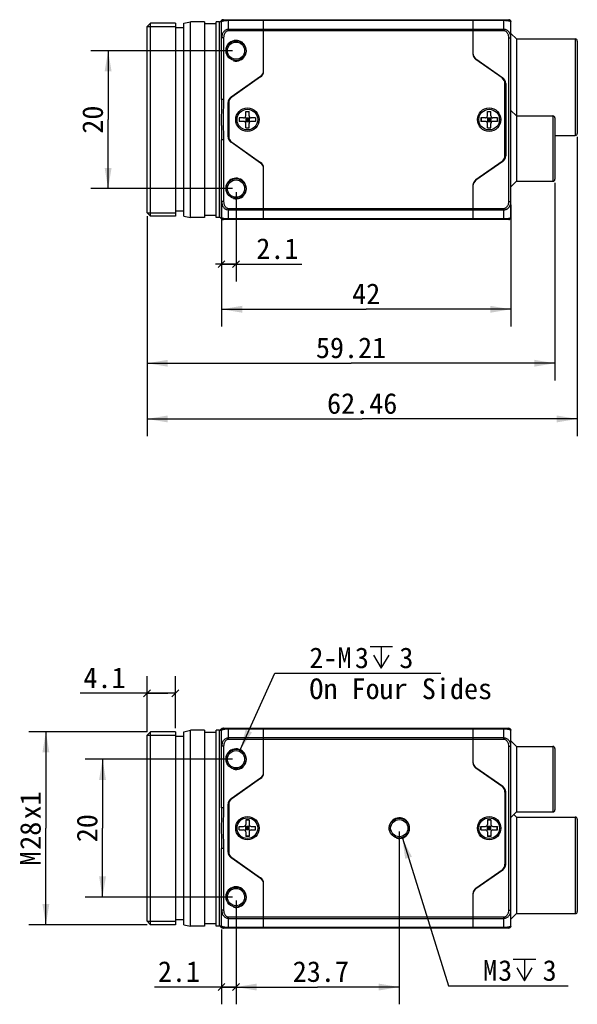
# Model space of a CAD drawing. Header units: millimetres. Extents: x 78 to 355, y 88 to 237.
# Tile 2 of 3: x 156 to 237, y 94 to 237. Entities that reach past the tile are written whole.
import ezdxf
from ezdxf.enums import TextEntityAlignment as Align

# ---------------------------------------------------------------- set-up
doc = ezdxf.new("R2010")
doc.units = ezdxf.units.MM
doc.header["$LTSCALE"] = 0.3
doc.layers.get('0').update_dxf_attribs({"linetype": 'CONTINUOUS'})
doc.layers.add('00_COMPONENTS', color=7, linetype='CONTINUOUS')
doc.layers.add('51__DRAFT_DIMS', color=7, linetype='CONTINUOUS')
doc.styles.get("Standard").update_dxf_attribs({"font": 'simfang.ttf'})
doc.dimstyles.new('DIMSTYLE_1', dxfattribs={"dimtxt": 3, "dimasz": 3, "dimexe": 2.5, "dimexo": 0.5, "dimgap": 0.75, "dimtad": 1, "dimdsep": 46, "dimtxsty": 'STANDARD', "dimblk": '_FILLED', "dimblk1": '_FILLED', "dimblk2": '_FILLED', "dimcen": 0.09, "dimclrt": 3, "dimazin": 2, "dimtp": 0.2, "dimtm": 0.2, "dimtfac": 1, "dimtofl": 0, "dimtmove": 0, "dimatfit": 3, "dimldrblk": '_FILLED', "dimfxl": 1, "dimtolj": 1, "dimarcsym": 0})
doc.dimstyles.new('DIMSTYLE_2', dxfattribs={"dimtxt": 3, "dimasz": 3, "dimexe": 2.5, "dimexo": 0.5, "dimgap": 0.75, "dimtad": 1, "dimdsep": 46, "dimtxsty": 'STANDARD', "dimblk": '_FILLED', "dimblk1": '_FILLED', "dimblk2": '_FILLED', "dimcen": 0.09, "dimclrt": 3, "dimazin": 2, "dimtp": 0.1, "dimtm": 0.1, "dimtfac": 1, "dimtofl": 0, "dimtmove": 0, "dimatfit": 3, "dimldrblk": '_FILLED', "dimfxl": 1, "dimtolj": 1, "dimarcsym": 0})
doc.dimstyles.new('DIMSTYLE_3', dxfattribs={"dimtxt": 3, "dimasz": 3, "dimexe": 2.5, "dimexo": 0.5, "dimgap": 0.75, "dimtad": 1, "dimdsep": 46, "dimtxsty": 'STANDARD', "dimblk": '_FILLED', "dimblk1": '_FILLED', "dimblk2": '_FILLED', "dimcen": 0.09, "dimclrt": 3, "dimazin": 2, "dimtp": 0.3, "dimtm": 0.3, "dimtfac": 1, "dimtofl": 0, "dimtmove": 0, "dimatfit": 3, "dimldrblk": '_FILLED', "dimfxl": 1, "dimtolj": 1, "dimarcsym": 0})
doc.dimstyles.new('DIMSTYLE_4', dxfattribs={"dimtxt": 3, "dimasz": 3, "dimexe": 2.5, "dimexo": 0.5, "dimtad": 1, "dimdsep": 46, "dimtxsty": 'STANDARD', "dimblk": '_FILLED', "dimblk1": '_FILLED', "dimblk2": '_FILLED', "dimcen": 0.09, "dimclrt": 3, "dimazin": 2, "dimtp": 0.1, "dimtm": 0.1, "dimtfac": 1, "dimtofl": 0, "dimtmove": 0, "dimatfit": 1, "dimldrblk": '_FILLED', "dimfxl": 1, "dimtolj": 1, "dimarcsym": 0})
doc.dimstyles.new('DIMSTYLE_5', dxfattribs={"dimtxt": 3, "dimasz": 3, "dimexe": 2.5, "dimexo": 0.5, "dimgap": 0.75, "dimtad": 1, "dimdec": 1, "dimdsep": 46, "dimtxsty": 'STANDARD', "dimblk": '_FILLED', "dimblk1": '_FILLED', "dimblk2": '_FILLED', "dimcen": 0.09, "dimclrt": 3, "dimazin": 2, "dimtp": 0.1, "dimtm": 0.1, "dimtfac": 1, "dimtdec": 1, "dimtofl": 0, "dimtmove": 0, "dimatfit": 3, "dimldrblk": '_FILLED', "dimfxl": 1, "dimtolj": 1, "dimarcsym": 0})

# ---------------------------------------------------------------- blocks, each defined once
blk = doc.blocks.new('_FILLED')
at = {"color": 0, "linetype": 'ByBlock'}
blk.add_solid([(0, 0), (-1, 0.167), (-1, -0.167)], dxfattribs=at)
blk = doc.blocks.new('*D4')
at = {"layer": '51__DRAFT_DIMS', "color": 4}
for p, q in [((186.82, 232.74), (166.25, 232.74)), ((168.75, 232.74), (168.75, 222.74)), ((168.75, 212.74), (168.75, 222.74)), ((186.82, 212.74), (166.25, 212.74))]:
    blk.add_line(p, q, dxfattribs=at)
at = {"layer": '51__DRAFT_DIMS', "color": 4, "xscale": 3, "yscale": 3, "zscale": 3}
for p, rotation in [((168.75, 232.74), 90), ((168.75, 212.74), 270)]:
    blk.add_blockref('_FILLED', p, dxfattribs=dict(at, rotation=rotation))
at = {"layer": '51__DRAFT_DIMS', "color": 3}
blk.add_text('20', height=3, rotation=90, dxfattribs=at).set_placement((168, 222.74), align=Align.CENTER)
blk = doc.blocks.new('_OBLIQUE')
at = {"color": 0, "linetype": 'ByBlock'}
for p, q in [((0, 0), (-1, 0)), ((0.167, 0.167), (-0.167, -0.167))]:
    blk.add_line(p, q, dxfattribs=at)
blk = doc.blocks.new('*D5')
at = {"layer": '51__DRAFT_DIMS', "color": 4}
for p, q in [((187.32, 212.24), (187.32, 199.28)), ((185.22, 210.36), (185.22, 199.28)), ((185.22, 201.78), (186.27, 201.78)), ((187.32, 201.78), (186.27, 201.78)), ((186.27, 201.78), (196.87, 201.78))]:
    blk.add_line(p, q, dxfattribs=at)
at = {"layer": '51__DRAFT_DIMS', "color": 4, "xscale": 3, "yscale": 3, "zscale": 3}
blk.add_blockref('_OBLIQUE', (187.32, 201.78), dxfattribs=at)
at = {"layer": '51__DRAFT_DIMS', "color": 4, "xscale": 3, "yscale": 3, "zscale": 3, "rotation": 180}
blk.add_blockref('_OBLIQUE', (185.22, 201.78), dxfattribs=at)
at = {"layer": '51__DRAFT_DIMS', "color": 3}
blk.add_text('2.1', height=3, dxfattribs=at).set_placement((190.26, 202.53))
blk = doc.blocks.new('*D6')
at = {"layer": '51__DRAFT_DIMS', "color": 4}
for p, q in [((185.22, 210.36), (185.22, 192.73)), ((227.22, 210.36), (227.22, 192.73)), ((185.22, 195.23), (206.22, 195.23)), ((227.22, 195.23), (206.22, 195.23))]:
    blk.add_line(p, q, dxfattribs=at)
at = {"layer": '51__DRAFT_DIMS', "color": 4, "xscale": 3, "yscale": 3, "zscale": 3, "rotation": 180}
blk.add_blockref('_FILLED', (185.22, 195.23), dxfattribs=at)
at = {"layer": '51__DRAFT_DIMS', "color": 4, "xscale": 3, "yscale": 3, "zscale": 3}
blk.add_blockref('_FILLED', (227.22, 195.23), dxfattribs=at)
at = {"layer": '51__DRAFT_DIMS', "color": 3}
blk.add_text('42', height=3, dxfattribs=at).set_placement((206.22, 195.98), align=Align.CENTER)
blk = doc.blocks.new('*D7')
at = {"layer": '51__DRAFT_DIMS', "color": 4}
for p, q in [((211.47, 118.52), (218.18, 97.06)), ((218.18, 97.06), (221.68, 97.06)), ((221.68, 97.06), (235.53, 97.06))]:
    blk.add_line(p, q, dxfattribs=at)
at = {"layer": '51__DRAFT_DIMS', "color": 4, "xscale": 3, "yscale": 3, "zscale": 3, "rotation": 107.3552151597}
blk.add_blockref('_FILLED', (211.47, 118.52), dxfattribs=at)
at = {"layer": '51__DRAFT_DIMS', "color": 3}
for s, p in [('M', (223.18, 97.81)), ('3', (225.38, 97.81)), ('3', (231.83, 97.81))]:
    blk.add_text(s, height=3, dxfattribs=at).set_placement(p)
blk = doc.blocks.new('*D8')
at = {"layer": '51__DRAFT_DIMS', "color": 4}
for p, q in [((186.82, 129.95), (165.44, 129.95)), ((167.94, 129.95), (167.94, 119.95)), ((167.94, 109.95), (167.94, 119.95)), ((186.82, 109.95), (165.44, 109.95))]:
    blk.add_line(p, q, dxfattribs=at)
at = {"layer": '51__DRAFT_DIMS', "color": 4, "xscale": 3, "yscale": 3, "zscale": 3}
for p, rotation in [((167.94, 129.95), 90), ((167.94, 109.95), 270)]:
    blk.add_blockref('_FILLED', p, dxfattribs=dict(at, rotation=rotation))
at = {"layer": '51__DRAFT_DIMS', "color": 3}
blk.add_text('20', height=3, rotation=90, dxfattribs=at).set_placement((167.19, 119.95), align=Align.CENTER)
blk = doc.blocks.new('*D9')
at = {"layer": '51__DRAFT_DIMS', "color": 4}
for p, q in [((187.32, 109.45), (187.32, 94.4)), ((185.22, 105.25), (185.22, 94.4)), ((186.27, 96.9), (175.49, 96.9)), ((185.22, 96.9), (186.27, 96.9)), ((187.32, 96.9), (186.27, 96.9))]:
    blk.add_line(p, q, dxfattribs=at)
at = {"layer": '51__DRAFT_DIMS', "color": 4, "xscale": 3, "yscale": 3, "zscale": 3}
blk.add_blockref('_OBLIQUE', (187.32, 96.9), dxfattribs=at)
at = {"layer": '51__DRAFT_DIMS', "color": 4, "xscale": 3, "yscale": 3, "zscale": 3, "rotation": 180}
blk.add_blockref('_OBLIQUE', (185.22, 96.9), dxfattribs=at)
at = {"layer": '51__DRAFT_DIMS', "color": 3}
blk.add_text('2.1', height=3, dxfattribs=at).set_placement((182.1, 97.65), align=Align.RIGHT)
blk = doc.blocks.new('*D10')
at = {"layer": '51__DRAFT_DIMS', "color": 4}
for p, q in [((211.02, 119.45), (211.02, 94.4)), ((187.32, 109.45), (187.32, 94.4)), ((187.32, 96.9), (199.17, 96.9)), ((211.02, 96.9), (199.17, 96.9))]:
    blk.add_line(p, q, dxfattribs=at)
at = {"layer": '51__DRAFT_DIMS', "color": 4, "xscale": 3, "yscale": 3, "zscale": 3, "rotation": 180}
blk.add_blockref('_FILLED', (187.32, 96.9), dxfattribs=at)
at = {"layer": '51__DRAFT_DIMS', "color": 4, "xscale": 3, "yscale": 3, "zscale": 3}
blk.add_blockref('_FILLED', (211.02, 96.9), dxfattribs=at)
at = {"layer": '51__DRAFT_DIMS', "color": 3}
blk.add_text('23.7', height=3, dxfattribs=at).set_placement((199.64, 97.65), align=Align.CENTER)
blk = doc.blocks.new('*D12')
at = {"layer": '51__DRAFT_DIMS', "color": 4}
for p, q in [((174.41, 133.95), (157.22, 133.95)), ((159.72, 133.95), (159.72, 119.95)), ((159.72, 105.95), (159.72, 119.95)), ((174.41, 105.95), (157.22, 105.95))]:
    blk.add_line(p, q, dxfattribs=at)
at = {"layer": '51__DRAFT_DIMS', "color": 4, "xscale": 3, "yscale": 3, "zscale": 3}
for p, rotation in [((159.72, 133.95), 90), ((159.72, 105.95), 270)]:
    blk.add_blockref('_FILLED', p, dxfattribs=dict(at, rotation=rotation))
at = {"layer": '51__DRAFT_DIMS', "color": 3}
for s, p in [('x1', (158.97, 123.26)), ('28', (158.97, 118.85)), ('M', (158.97, 115.55))]:
    blk.add_text(s, height=3, rotation=90, dxfattribs=at).set_placement(p, align=Align.CENTER)
blk = doc.blocks.new('*D13')
at = {"layer": '51__DRAFT_DIMS', "color": 4}
for p, q in [((174.41, 133.95), (174.41, 142.02)), ((178.52, 134.45), (178.52, 142.02)), ((176.47, 139.52), (164.68, 139.52)), ((174.41, 139.52), (176.47, 139.52)), ((178.52, 139.52), (176.47, 139.52))]:
    blk.add_line(p, q, dxfattribs=at)
at = {"layer": '51__DRAFT_DIMS', "color": 4, "xscale": 3, "yscale": 3, "zscale": 3, "rotation": 180}
blk.add_blockref('_OBLIQUE', (174.41, 139.52), dxfattribs=at)
at = {"layer": '51__DRAFT_DIMS', "color": 4, "xscale": 3, "yscale": 3, "zscale": 3}
blk.add_blockref('_OBLIQUE', (178.52, 139.52), dxfattribs=at)
at = {"layer": '51__DRAFT_DIMS', "color": 3}
blk.add_text('4.1', height=3, dxfattribs=at).set_placement((171.29, 140.27), align=Align.RIGHT)
blk = doc.blocks.new('*D16')
at = {"layer": '51__DRAFT_DIMS', "color": 4}
for p, q in [((233.62, 213.59), (233.62, 184.9)), ((174.41, 208.74), (174.41, 184.9)), ((174.41, 187.4), (204.02, 187.4)), ((233.62, 187.4), (204.02, 187.4))]:
    blk.add_line(p, q, dxfattribs=at)
at = {"layer": '51__DRAFT_DIMS', "color": 4, "xscale": 3, "yscale": 3, "zscale": 3, "rotation": 180}
blk.add_blockref('_FILLED', (174.41, 187.4), dxfattribs=at)
at = {"layer": '51__DRAFT_DIMS', "color": 4, "xscale": 3, "yscale": 3, "zscale": 3}
blk.add_blockref('_FILLED', (233.62, 187.4), dxfattribs=at)
at = {"layer": '51__DRAFT_DIMS', "color": 3}
blk.add_text('59.21', height=3, dxfattribs=at).set_placement((204.02, 188.15), align=Align.CENTER)
blk = doc.blocks.new('*D17')
at = {"layer": '51__DRAFT_DIMS', "color": 4}
for p, q in [((236.87, 220.24), (236.87, 176.82)), ((174.41, 208.74), (174.41, 176.82)), ((174.41, 179.32), (205.64, 179.32)), ((236.87, 179.32), (205.64, 179.32))]:
    blk.add_line(p, q, dxfattribs=at)
at = {"layer": '51__DRAFT_DIMS', "color": 4, "xscale": 3, "yscale": 3, "zscale": 3, "rotation": 180}
blk.add_blockref('_FILLED', (174.41, 179.32), dxfattribs=at)
at = {"layer": '51__DRAFT_DIMS', "color": 4, "xscale": 3, "yscale": 3, "zscale": 3}
blk.add_blockref('_FILLED', (236.87, 179.32), dxfattribs=at)
at = {"layer": '51__DRAFT_DIMS', "color": 3}
blk.add_text('62.46', height=3, dxfattribs=at).set_placement((205.64, 180.07), align=Align.CENTER)

msp = doc.modelspace()

# ---------------------------------------------------------------- linework, layer by layer
at = {"layer": '00_COMPONENTS', "color": 7}
for p, q in [((185.442, 237.241), (226.922, 237.241)), ((191.322, 229.762), (191.322, 237.241)), ((221.722, 237.241), (221.722, 232.262)), ((174.412, 236.241), (174.912, 236.741)), ((174.412, 209.241), (174.412, 236.241)), ((174.912, 208.741), (174.912, 236.741)), ((178.522, 236.741), (174.912, 236.741)), ((178.522, 236.741), (178.522, 208.741)), ((179.722, 236.041), (178.522, 236.041)), ((179.722, 236.741), (180.722, 236.941)), ((179.722, 208.741), (179.722, 236.741)), ((180.722, 208.541), (180.722, 236.941)), ((182.722, 236.941), (180.722, 236.941)), ((182.722, 236.941), (182.722, 208.541)), ((184.422, 236.641), (182.722, 236.641)), ((184.422, 208.541), (184.422, 236.941)), ((184.922, 236.941), (184.422, 236.941)), ((185.222, 225.675), (185.222, 236.941)), ((227.222, 208.541), (227.222, 236.941)), ((228.022, 234.441), (227.222, 235.241)), ((228.022, 234.441), (228.022, 213.791)), ((228.022, 234.441), (236.572, 234.441)), ((236.872, 234.141), (236.872, 220.741)), ((222.149, 231.543), (226.046, 228.814)), ((225.946, 228.784), (222.149, 231.443)), ((222.422, 231.351), (222.422, 231.251)), ((186.599, 226.034), (190.896, 229.043)), ((190.896, 228.943), (186.699, 226.004)), ((190.622, 228.751), (190.622, 228.851)), ((226.372, 217.518), (226.372, 227.965)), ((226.472, 227.995), (226.472, 217.488)), ((186.172, 220.268), (186.172, 225.215)), ((186.272, 225.185), (186.272, 220.298)), ((187.772, 222.991), (187.772, 222.491)), ((188.422, 222.991), (187.772, 222.991)), ((187.793, 222.991), (187.793, 222.491)), ((188.634, 222.403), (189.31, 223.079)), ((189.31, 222.403), (188.634, 223.079)), ((188.722, 223.291), (188.722, 223.941)), ((188.722, 223.941), (189.222, 223.941)), ((188.722, 223.92), (189.222, 223.92)), ((188.722, 222.991), (188.722, 222.491)), ((188.722, 222.991), (189.222, 222.991)), ((188.972, 222.991), (188.972, 222.491)), ((189.222, 223.291), (189.222, 223.941)), ((189.222, 222.991), (189.222, 222.491)), ((190.172, 222.991), (189.522, 222.991)), ((190.151, 222.991), (190.151, 222.491)), ((190.172, 222.991), (190.172, 222.491)), ((222.872, 222.991), (222.872, 222.491)), ((223.522, 222.991), (222.872, 222.991)), ((222.893, 222.991), (222.893, 222.491)), ((223.734, 222.403), (224.41, 223.079)), ((224.41, 222.403), (223.734, 223.079)), ((223.822, 223.291), (223.822, 223.941)), ((223.822, 223.941), (224.322, 223.941)), ((223.822, 223.92), (224.322, 223.92)), ((223.822, 222.991), (223.822, 222.491)), ((223.822, 222.991), (224.322, 222.991)), ((224.072, 222.991), (224.072, 222.491)), ((224.322, 223.291), (224.322, 223.941)), ((224.322, 222.991), (224.322, 222.491)), ((225.272, 222.991), (224.622, 222.991)), ((225.251, 222.991), (225.251, 222.491)), ((225.272, 222.991), (225.272, 222.491)), ((227.222, 224.091), (228.022, 223.291)), ((228.022, 223.291), (233.322, 223.291)), ((233.622, 222.991), (233.622, 214.091)), ((188.422, 222.491), (187.772, 222.491)), ((188.722, 222.741), (189.222, 222.741)), ((188.722, 222.491), (189.222, 222.491)), ((188.722, 221.541), (188.722, 222.191)), ((188.722, 221.562), (189.222, 221.562)), ((188.722, 221.541), (189.222, 221.541)), ((189.222, 221.541), (189.222, 222.191)), ((190.172, 222.491), (189.522, 222.491)), ((223.522, 222.491), (222.872, 222.491)), ((223.822, 222.741), (224.322, 222.741)), ((223.822, 222.491), (224.322, 222.491)), ((223.822, 221.541), (223.822, 222.191)), ((223.822, 221.562), (224.322, 221.562)), ((223.822, 221.541), (224.322, 221.541)), ((224.322, 221.541), (224.322, 222.191)), ((225.272, 222.491), (224.622, 222.491)), ((233.622, 220.441), (236.572, 220.441)), ((185.222, 208.541), (185.222, 219.807)), ((190.896, 216.44), (186.599, 219.449)), ((186.699, 219.479), (190.896, 216.54)), ((190.622, 216.631), (190.622, 216.731)), ((191.322, 208.241), (191.322, 215.721)), ((222.149, 214.04), (225.946, 216.699)), ((226.046, 216.669), (222.149, 213.94)), ((221.722, 213.221), (221.722, 208.241)), ((222.422, 214.231), (222.422, 214.131)), ((227.222, 212.991), (228.022, 213.791)), ((228.022, 213.791), (233.322, 213.791)), ((174.412, 209.241), (174.912, 208.741)), ((178.522, 208.741), (174.912, 208.741)), ((179.722, 209.441), (178.522, 209.441)), ((179.722, 208.741), (180.722, 208.541)), ((184.422, 208.841), (182.722, 208.841)), ((182.722, 208.541), (180.722, 208.541)), ((184.922, 208.541), (184.422, 208.541)), ((226.922, 208.241), (185.442, 208.241)), ((185.441, 134.451), (226.922, 134.451)), ((191.322, 127.972), (191.322, 134.451)), ((221.722, 134.451), (221.722, 129.472)), ((174.412, 133.451), (174.912, 133.951)), ((174.412, 106.451), (174.412, 133.451)), ((174.912, 105.951), (174.912, 133.951)), ((178.522, 133.951), (174.912, 133.951)), ((178.522, 133.951), (178.522, 105.951)), ((179.722, 133.251), (178.522, 133.251)), ((179.722, 133.951), (180.722, 134.151)), ((179.722, 105.951), (179.722, 133.951)), ((180.722, 105.751), (180.722, 134.151)), ((182.722, 134.151), (180.722, 134.151)), ((182.722, 134.151), (182.722, 105.751)), ((184.422, 133.851), (182.722, 133.851)), ((184.422, 105.751), (184.422, 134.151)), ((184.922, 134.151), (184.422, 134.151)), ((185.222, 122.886), (185.222, 134.151)), ((227.222, 105.751), (227.222, 134.151)), ((228.022, 131.801), (227.222, 132.601)), ((228.022, 131.801), (233.322, 131.801)), ((228.022, 131.801), (228.022, 122.301)), ((233.622, 131.501), (233.622, 122.601)), ((222.149, 128.753), (226.046, 126.024)), ((225.946, 125.994), (222.149, 128.653)), ((222.422, 128.461), (222.422, 128.561)), ((186.599, 124.244), (190.896, 127.253)), ((190.896, 127.153), (186.699, 124.214)), ((190.622, 126.961), (190.622, 127.061)), ((226.372, 125.175), (226.372, 114.728)), ((226.472, 114.698), (226.472, 125.205)), ((186.172, 116.478), (186.172, 123.425)), ((186.272, 123.395), (186.272, 116.508)), ((228.022, 122.301), (227.222, 121.501)), ((227.647, 121.926), (228.022, 121.551)), ((228.022, 122.301), (233.322, 122.301)), ((228.022, 121.551), (236.572, 121.551)), ((228.022, 121.551), (228.022, 107.551)), ((187.772, 119.701), (187.772, 120.201)), ((187.772, 120.201), (188.422, 120.201)), ((187.793, 119.701), (187.793, 120.201)), ((188.634, 120.289), (189.31, 119.613)), ((188.634, 119.613), (189.31, 120.289)), ((188.722, 121.151), (188.722, 120.501)), ((189.222, 121.151), (188.722, 121.151)), ((189.222, 121.13), (188.722, 121.13)), ((188.722, 119.701), (188.722, 120.201)), ((189.222, 120.201), (188.722, 120.201)), ((188.972, 119.701), (188.972, 120.201)), ((189.222, 121.151), (189.222, 120.501)), ((189.222, 119.701), (189.222, 120.201)), ((189.522, 120.201), (190.172, 120.201)), ((190.151, 119.701), (190.151, 120.201)), ((190.172, 119.701), (190.172, 120.201)), ((222.872, 120.201), (223.522, 120.201)), ((222.872, 119.701), (222.872, 120.201)), ((222.893, 119.701), (222.893, 120.201)), ((223.734, 120.289), (224.41, 119.613)), ((223.734, 119.613), (224.41, 120.289)), ((224.322, 121.151), (223.822, 121.151)), ((223.822, 121.151), (223.822, 120.501)), ((224.322, 121.13), (223.822, 121.13)), ((224.322, 120.201), (223.822, 120.201)), ((223.822, 119.701), (223.822, 120.201)), ((224.072, 119.701), (224.072, 120.201)), ((224.322, 121.151), (224.322, 120.501)), ((224.322, 119.701), (224.322, 120.201)), ((224.622, 120.201), (225.272, 120.201)), ((225.251, 119.701), (225.251, 120.201)), ((225.272, 119.701), (225.272, 120.201)), ((236.872, 121.251), (236.872, 107.851)), ((187.772, 119.701), (188.422, 119.701)), ((189.222, 119.951), (188.722, 119.951)), ((189.222, 119.701), (188.722, 119.701)), ((188.722, 119.401), (188.722, 118.751)), ((189.222, 118.772), (188.722, 118.772)), ((189.222, 118.751), (188.722, 118.751)), ((189.222, 119.401), (189.222, 118.751)), ((189.522, 119.701), (190.172, 119.701)), ((222.872, 119.701), (223.522, 119.701)), ((224.322, 119.951), (223.822, 119.951)), ((224.322, 119.701), (223.822, 119.701)), ((223.822, 119.401), (223.822, 118.751)), ((224.322, 118.772), (223.822, 118.772)), ((224.322, 118.751), (223.822, 118.751)), ((224.322, 119.401), (224.322, 118.751)), ((224.622, 119.701), (225.272, 119.701)), ((185.222, 105.751), (185.222, 117.017)), ((190.896, 112.65), (186.599, 115.659)), ((186.699, 115.689), (190.896, 112.75)), ((190.622, 112.841), (190.622, 112.941)), ((222.149, 111.25), (225.946, 113.909)), ((226.046, 113.879), (222.149, 111.15)), ((191.322, 105.451), (191.322, 111.931)), ((222.422, 111.341), (222.422, 111.441)), ((221.722, 110.431), (221.722, 105.451)), ((227.222, 106.751), (228.022, 107.551)), ((228.022, 107.551), (236.572, 107.551)), ((174.412, 106.451), (174.912, 105.951)), ((178.522, 105.951), (174.912, 105.951)), ((179.722, 106.651), (178.522, 106.651)), ((179.722, 105.951), (180.722, 105.751)), ((182.722, 105.751), (180.722, 105.751)), ((184.422, 106.051), (182.722, 106.051)), ((184.922, 105.751), (184.422, 105.751)), ((185.441, 105.451), (185.442, 105.451)), ((185.441, 105.451), (185.442, 105.451)), ((226.922, 105.451), (185.443, 105.451))]:
    msp.add_line(p, q, dxfattribs=at)
at = {"layer": '00_COMPONENTS', "color": 4}
for p, q in [((186.222, 235.617), (186.222, 237.241)), ((186.222, 237.153), (226.222, 237.153)), ((226.222, 235.617), (226.222, 237.241)), ((174.412, 236.241), (178.522, 236.241)), ((184.922, 208.541), (184.922, 236.941)), ((226.222, 235.829), (186.222, 235.829)), ((185.522, 234.627), (185.222, 234.627)), ((185.522, 234.627), (185.522, 225.675)), ((226.222, 235.617), (186.222, 235.617)), ((226.922, 210.855), (226.922, 234.627)), ((226.922, 234.627), (227.222, 234.627)), ((236.572, 234.441), (236.572, 220.441)), ((185.522, 225.675), (185.222, 225.675)), ((233.322, 223.291), (233.322, 213.791)), ((185.522, 219.807), (185.222, 219.807)), ((185.522, 219.807), (185.522, 210.855)), ((185.522, 210.855), (185.222, 210.855)), ((226.922, 210.855), (227.222, 210.855)), ((174.412, 209.241), (178.522, 209.241)), ((186.222, 208.241), (186.222, 209.865)), ((186.222, 209.865), (226.222, 209.865)), ((186.222, 209.653), (226.222, 209.653)), ((226.222, 208.241), (226.222, 209.865)), ((226.222, 208.329), (186.222, 208.329)), ((186.222, 132.827), (186.222, 134.451)), ((186.222, 134.363), (226.222, 134.363)), ((226.222, 132.827), (226.222, 134.451)), ((174.412, 133.451), (178.522, 133.451)), ((184.922, 105.751), (184.922, 134.151)), ((226.222, 133.039), (186.222, 133.039)), ((185.522, 131.837), (185.222, 131.837)), ((185.522, 131.837), (185.522, 122.886)), ((226.222, 132.827), (186.222, 132.827)), ((226.922, 131.837), (227.222, 131.837)), ((226.922, 108.066), (226.922, 131.837)), ((233.322, 131.801), (233.322, 122.301)), ((221.835, 129.011), (221.894, 129.011)), ((221.927, 128.966), (221.86, 128.966)), ((185.522, 122.886), (185.222, 122.886)), ((236.572, 121.551), (236.572, 107.551)), ((185.522, 117.017), (185.222, 117.017)), ((185.522, 117.017), (185.522, 108.066)), ((185.522, 108.066), (185.222, 108.066)), ((226.922, 108.066), (227.222, 108.066)), ((174.412, 106.451), (178.522, 106.451)), ((186.222, 105.451), (186.222, 107.076)), ((186.222, 107.076), (226.222, 107.076)), ((186.222, 106.863), (226.222, 106.863)), ((226.222, 105.451), (226.222, 107.076)), ((226.222, 105.539), (186.222, 105.539))]:
    msp.add_line(p, q, dxfattribs=at)
at = {"layer": '00_COMPONENTS', "color": 7}
for points in [[(185.441, 237.241), (185.426, 237.241), (185.41, 237.239), (185.394, 237.237), (185.379, 237.235), (185.364, 237.231), (185.349, 237.226), (185.334, 237.221), (185.32, 237.215), (185.306, 237.208), (185.292, 237.201), (185.279, 237.193), (185.266, 237.184), (185.253, 237.175), (185.241, 237.164), (185.23, 237.154), (185.219, 237.142), (185.209, 237.13), (185.199, 237.118), (185.191, 237.105), (185.182, 237.091)], [(185.182, 208.391), (185.191, 208.377), (185.199, 208.364), (185.209, 208.352), (185.219, 208.34), (185.23, 208.329), (185.241, 208.318), (185.253, 208.308), (185.266, 208.298), (185.279, 208.289), (185.292, 208.281), (185.306, 208.274), (185.32, 208.267), (185.334, 208.261), (185.349, 208.256), (185.364, 208.251), (185.379, 208.248), (185.394, 208.245), (185.41, 208.243), (185.426, 208.242), (185.441, 208.241)]]:
    msp.add_lwpolyline(points, dxfattribs=at)
for centre, radius in [((187.322, 232.741), 1.45), ((187.322, 232.741), 1.25), ((188.972, 222.741), 1.7), ((224.072, 222.741), 1.7), ((188.972, 222.741), 1.5), ((224.072, 222.741), 1.5), ((187.322, 212.741), 1.45), ((187.322, 212.741), 1.25), ((187.322, 129.951), 1.45), ((187.322, 129.951), 1.25), ((188.972, 119.951), 1.7), ((188.972, 119.951), 1.5), ((224.072, 119.951), 1.7), ((224.072, 119.951), 1.5), ((211.022, 119.951), 1.45), ((211.022, 119.951), 1.25), ((187.322, 109.951), 1.45), ((187.322, 109.951), 1.25)]:
    msp.add_circle(centre, radius, dxfattribs=at)
for centre, radius, start, end in [((185.522, 236.941), 0.3, 90, 180), ((226.922, 236.941), 0.3, 0, 90), ((184.922, 237.241), 0.3, 270, 330), ((236.572, 234.141), 0.3, 0, 90), ((222.722, 232.362), 1, 180, 235), ((222.722, 232.262), 1, 180, 235), ((190.322, 229.862), 1, 305, 360), ((190.322, 229.762), 1, 305, 360), ((225.372, 227.965), 1, 0, 55), ((225.472, 227.995), 1, 0, 55), ((187.172, 225.215), 1, 125, 180), ((187.272, 225.185), 1, 125, 180), ((188.422, 223.291), 0.3, 270, 360), ((189.522, 223.291), 0.3, 180, 270), ((223.522, 223.291), 0.3, 270, 360), ((224.622, 223.291), 0.3, 180, 270), ((233.322, 222.991), 0.3, 0, 90), ((188.422, 222.191), 0.3, 0, 90), ((189.522, 222.191), 0.3, 90, 180), ((223.522, 222.191), 0.3, 0, 90), ((224.622, 222.191), 0.3, 90, 180), ((187.172, 220.268), 1, 180, 235), ((187.272, 220.298), 1, 180, 235), ((236.572, 220.741), 0.3, 270, 360), ((225.372, 217.518), 1, 305, 360), ((225.472, 217.488), 1, 305, 360), ((190.322, 215.721), 1, 0, 55), ((190.322, 215.621), 1, 0, 55), ((222.722, 213.221), 1, 125, 180), ((222.722, 213.121), 1, 125, 180), ((233.322, 214.091), 0.3, 270, 360), ((184.922, 208.241), 0.3, 30, 90), ((185.522, 208.541), 0.3, 180, 270), ((226.922, 208.541), 0.3, 270, 360), ((184.922, 134.451), 0.3, 270, 330), ((185.442, 134.151), 0.3, 90.23491, 150), ((185.522, 134.151), 0.3, 90, 180), ((226.922, 134.151), 0.3, 0, 90), ((233.322, 131.501), 0.3, 0, 90), ((222.722, 129.572), 1, 180, 235), ((222.722, 129.472), 1, 180, 235), ((190.322, 128.072), 1, 305, 360), ((190.322, 127.972), 1, 305, 360), ((225.372, 125.175), 1, 0, 55), ((225.472, 125.205), 1, 0, 55), ((187.172, 123.425), 1, 125, 180), ((187.272, 123.395), 1, 125, 180), ((233.322, 122.601), 0.3, 270, 360), ((236.572, 121.251), 0.3, 0, 90), ((188.422, 120.501), 0.3, 270, 360), ((189.522, 120.501), 0.3, 180, 270), ((223.522, 120.501), 0.3, 270, 360), ((224.622, 120.501), 0.3, 180, 270), ((188.422, 119.401), 0.3, 0, 90), ((189.522, 119.401), 0.3, 90, 180), ((223.522, 119.401), 0.3, 0, 90), ((224.622, 119.401), 0.3, 90, 180), ((187.172, 116.478), 1, 180, 235), ((187.272, 116.508), 1, 180, 235), ((225.372, 114.728), 1, 305, 360), ((225.472, 114.698), 1, 305, 360), ((190.322, 111.931), 1, 0, 55), ((190.322, 111.831), 1, 0, 55), ((222.722, 110.431), 1, 125, 180), ((222.722, 110.331), 1, 125, 180), ((236.572, 107.851), 0.3, 270, 360), ((184.922, 105.451), 0.3, 30, 90), ((185.522, 105.751), 0.3, 180, 270), ((226.922, 105.751), 0.3, 270, 360), ((185.442, 105.751), 0.3, 210, 269.76509)]:
    msp.add_arc(centre, radius, start, end, dxfattribs=at)
at = {"layer": '00_COMPONENTS', "color": 4}
for centre in [(187.322, 232.741), (187.322, 212.741), (187.322, 129.951), (211.022, 119.951), (187.322, 109.951)]:
    msp.add_arc(centre, 1.5, 255, 195, dxfattribs=at)
for points, knots in [([(185.222, 236.941), (185.222, 236.948), (185.225, 236.962), (185.239, 236.981), (185.259, 237), (185.288, 237.018), (185.325, 237.035), (185.37, 237.053), (185.422, 237.069), (185.509, 237.091), (185.637, 237.115), (185.812, 237.136), (186.011, 237.15), (186.15, 237.153), (186.222, 237.153)], [0, 0, 0, 0, 0.0183746, 0.0395884, 0.0655728, 0.0974426, 0.1358336, 0.1811318, 0.2335799, 0.2933147, 0.434618, 0.6035657, 0.7952043, 1, 1, 1, 1]), ([(226.222, 237.153), (226.294, 237.153), (226.434, 237.15), (226.632, 237.136), (226.807, 237.115), (226.935, 237.091), (227.022, 237.069), (227.075, 237.053), (227.12, 237.035), (227.156, 237.018), (227.185, 237), (227.206, 236.981), (227.219, 236.962), (227.222, 236.948), (227.222, 236.941)], [0, 0, 0, 0, 0.2047898, 0.3964278, 0.5653782, 0.7066843, 0.7664202, 0.818869, 0.8641675, 0.9025587, 0.9344283, 0.9604124, 0.9816256, 1, 1, 1, 1]), ([(185.182, 237.091), (185.182, 237.091), (185.182, 237.091), (185.182, 237.091), (185.183, 237.09), (185.183, 237.089), (185.184, 237.087), (185.185, 237.085), (185.187, 237.081), (185.19, 237.076), (185.193, 237.069), (185.197, 237.062), (185.202, 237.049), (185.209, 237.031), (185.216, 237.005), (185.221, 236.975), (185.222, 236.953), (185.222, 236.941)], [0, 0, 0, 0, 0.0010882, 0.0043474, 0.0097712, 0.0173515, 0.0270721, 0.0389135, 0.0688739, 0.107022, 0.1531154, 0.2068876, 0.2680662, 0.4115869, 0.5819051, 0.7779866, 1, 1, 1, 1]), ([(186.222, 235.829), (186.15, 235.829), (186.004, 235.81), (185.8, 235.727), (185.623, 235.599), (185.428, 235.385), (185.265, 235.058), (185.222, 234.77), (185.222, 234.627)], [0, 0, 0, 0, 0.1261256, 0.2520542, 0.3776602, 0.5029185, 0.7516783, 1, 1, 1, 1]), ([(227.222, 234.627), (227.222, 234.77), (227.18, 235.058), (227.017, 235.385), (226.822, 235.599), (226.644, 235.727), (226.441, 235.81), (226.295, 235.829), (226.222, 235.829)], [0, 0, 0, 0, 0.2483239, 0.4970804, 0.6223364, 0.747941, 0.8738704, 1, 1, 1, 1]), ([(186.222, 235.617), (186.194, 235.617), (186.139, 235.612), (186.03, 235.584), (185.906, 235.519), (185.782, 235.405), (185.684, 235.269), (185.61, 235.118), (185.542, 234.906), (185.522, 234.738), (185.522, 234.627)], [0, 0, 0, 0, 0.0625648, 0.1251314, 0.2499704, 0.3749396, 0.4999894, 0.6250849, 0.7502033, 1, 1, 1, 1]), ([(226.922, 234.627), (226.922, 234.738), (226.902, 234.906), (226.834, 235.118), (226.761, 235.269), (226.663, 235.405), (226.539, 235.519), (226.414, 235.584), (226.306, 235.612), (226.25, 235.617), (226.222, 235.617)], [0, 0, 0, 0, 0.2497982, 0.3749156, 0.5000093, 0.6250567, 0.750024, 0.8748635, 0.9374331, 1, 1, 1, 1]), ([(185.222, 225.675), (185.222, 225.431), (185.216, 224.943), (185.2, 224.21), (185.186, 223.476), (185.182, 222.986), (185.182, 222.741)], [0, 0, 0, 0, 0.2494403, 0.4993552, 0.7495951, 1, 1, 1, 1]), ([(185.522, 225.675), (185.522, 225.431), (185.51, 224.942), (185.478, 224.208), (185.449, 223.475), (185.442, 222.986), (185.442, 222.741)], [0, 0, 0, 0, 0.2499944, 0.4999988, 0.7500018, 1, 1, 1, 1]), ([(185.182, 222.741), (185.182, 222.496), (185.186, 222.006), (185.2, 221.272), (185.216, 220.539), (185.222, 220.051), (185.222, 219.807)], [0, 0, 0, 0, 0.2504047, 0.5006446, 0.7505595, 1, 1, 1, 1]), ([(185.442, 222.741), (185.442, 222.497), (185.449, 222.007), (185.478, 221.274), (185.51, 220.541), (185.522, 220.051), (185.522, 219.807)], [0, 0, 0, 0, 0.249998, 0.500001, 0.7500055, 1, 1, 1, 1]), ([(185.222, 210.855), (185.222, 210.712), (185.265, 210.424), (185.428, 210.097), (185.623, 209.883), (185.8, 209.756), (186.004, 209.673), (186.15, 209.653), (186.222, 209.653)], [0, 0, 0, 0, 0.248324, 0.4970808, 0.622337, 0.7479417, 0.8738712, 1, 1, 1, 1]), ([(185.522, 210.855), (185.522, 210.744), (185.542, 210.576), (185.61, 210.364), (185.684, 210.214), (185.782, 210.077), (185.906, 209.964), (186.03, 209.898), (186.139, 209.87), (186.194, 209.865), (186.222, 209.865)], [0, 0, 0, 0, 0.2497983, 0.3749159, 0.5000097, 0.6250573, 0.7500248, 0.8748645, 0.9374336, 1, 1, 1, 1]), ([(226.222, 209.865), (226.25, 209.865), (226.306, 209.87), (226.414, 209.898), (226.539, 209.964), (226.663, 210.077), (226.761, 210.214), (226.834, 210.364), (226.902, 210.576), (226.922, 210.744), (226.922, 210.855)], [0, 0, 0, 0, 0.0625645, 0.1251309, 0.24997, 0.3749394, 0.4999892, 0.6250847, 0.7502032, 1, 1, 1, 1]), ([(226.222, 209.653), (226.295, 209.653), (226.441, 209.673), (226.644, 209.756), (226.822, 209.883), (227.017, 210.097), (227.18, 210.424), (227.222, 210.712), (227.222, 210.855)], [0, 0, 0, 0, 0.1261252, 0.2520538, 0.37766, 0.5029183, 0.7516782, 1, 1, 1, 1]), ([(185.222, 208.541), (185.222, 208.515), (185.215, 208.463), (185.195, 208.414), (185.182, 208.391)], [0, 0, 0, 0, 0.4999603, 1, 1, 1, 1]), ([(186.222, 208.329), (186.15, 208.329), (186.011, 208.332), (185.812, 208.346), (185.637, 208.367), (185.509, 208.391), (185.422, 208.413), (185.37, 208.43), (185.325, 208.447), (185.288, 208.465), (185.259, 208.483), (185.239, 208.501), (185.225, 208.521), (185.222, 208.535), (185.222, 208.541)], [0, 0, 0, 0, 0.2047905, 0.3964283, 0.5653785, 0.7066845, 0.7664203, 0.8188691, 0.8641676, 0.9025587, 0.9344284, 0.9604124, 0.9816256, 1, 1, 1, 1]), ([(227.222, 208.541), (227.222, 208.535), (227.219, 208.521), (227.206, 208.501), (227.185, 208.483), (227.156, 208.465), (227.12, 208.447), (227.075, 208.43), (227.022, 208.413), (226.935, 208.391), (226.807, 208.367), (226.632, 208.346), (226.434, 208.332), (226.294, 208.329), (226.222, 208.329)], [0, 0, 0, 0, 0.0183746, 0.0395885, 0.0655728, 0.0974425, 0.1358335, 0.1811316, 0.2335796, 0.2933143, 0.4346173, 0.6035646, 0.795203, 1, 1, 1, 1]), ([(185.182, 134.301), (185.182, 134.301), (185.182, 134.301), (185.182, 134.301), (185.183, 134.3), (185.183, 134.299), (185.184, 134.298), (185.185, 134.295), (185.187, 134.291), (185.19, 134.286), (185.193, 134.28), (185.197, 134.272), (185.2, 134.263), (185.204, 134.253), (185.21, 134.238), (185.216, 134.215), (185.221, 134.185), (185.222, 134.163), (185.222, 134.151)], [0, 0, 0, 0, 0.0010878, 0.0043469, 0.0097709, 0.0173509, 0.0270707, 0.0389123, 0.0688715, 0.1070195, 0.1531116, 0.2068822, 0.2680596, 0.3363799, 0.4116002, 0.5819146, 0.7779916, 1, 1, 1, 1]), ([(185.222, 134.151), (185.222, 134.158), (185.225, 134.172), (185.239, 134.191), (185.259, 134.21), (185.288, 134.228), (185.325, 134.246), (185.37, 134.263), (185.422, 134.279), (185.509, 134.301), (185.637, 134.325), (185.812, 134.346), (186.011, 134.36), (186.15, 134.363), (186.222, 134.363)], [0, 0, 0, 0, 0.0183746, 0.0395884, 0.0655728, 0.0974426, 0.1358336, 0.1811318, 0.2335799, 0.2933147, 0.434618, 0.6035657, 0.7952043, 1, 1, 1, 1]), ([(226.222, 134.363), (226.294, 134.363), (226.434, 134.36), (226.632, 134.346), (226.807, 134.325), (226.935, 134.301), (227.022, 134.279), (227.075, 134.263), (227.12, 134.246), (227.156, 134.228), (227.185, 134.21), (227.206, 134.191), (227.219, 134.172), (227.222, 134.158), (227.222, 134.151)], [0, 0, 0, 0, 0.2047898, 0.3964278, 0.5653782, 0.7066843, 0.7664202, 0.818869, 0.8641675, 0.9025587, 0.9344283, 0.9604124, 0.9816256, 1, 1, 1, 1]), ([(186.222, 133.039), (186.15, 133.039), (186.004, 133.02), (185.8, 132.937), (185.623, 132.809), (185.428, 132.596), (185.265, 132.268), (185.222, 131.98), (185.222, 131.837)], [0, 0, 0, 0, 0.1261256, 0.2520542, 0.3776602, 0.5029185, 0.7516783, 1, 1, 1, 1]), ([(227.222, 131.837), (227.222, 131.98), (227.18, 132.268), (227.017, 132.596), (226.822, 132.809), (226.644, 132.937), (226.441, 133.02), (226.295, 133.039), (226.222, 133.039)], [0, 0, 0, 0, 0.2483239, 0.4970804, 0.6223364, 0.747941, 0.8738704, 1, 1, 1, 1]), ([(186.222, 132.827), (186.194, 132.827), (186.139, 132.822), (186.03, 132.795), (185.906, 132.729), (185.782, 132.615), (185.684, 132.479), (185.61, 132.328), (185.542, 132.116), (185.522, 131.948), (185.522, 131.837)], [0, 0, 0, 0, 0.0625648, 0.1251314, 0.2499704, 0.3749396, 0.4999894, 0.6250849, 0.7502033, 1, 1, 1, 1]), ([(226.922, 131.837), (226.922, 131.948), (226.902, 132.116), (226.834, 132.328), (226.761, 132.479), (226.663, 132.615), (226.539, 132.729), (226.414, 132.795), (226.306, 132.822), (226.25, 132.827), (226.222, 132.827)], [0, 0, 0, 0, 0.2497982, 0.3749156, 0.5000093, 0.6250567, 0.750024, 0.8748635, 0.9374331, 1, 1, 1, 1]), ([(185.222, 122.886), (185.222, 122.642), (185.216, 122.153), (185.2, 121.42), (185.186, 120.686), (185.18, 119.951), (185.186, 119.217), (185.2, 118.483), (185.216, 117.75), (185.222, 117.261), (185.222, 117.017)], [0, 0, 0, 0, 0.1247201, 0.2496775, 0.3747975, 0.5, 0.6252025, 0.7503224, 0.8752799, 1, 1, 1, 1]), ([(185.522, 122.886), (185.522, 122.641), (185.51, 122.152), (185.478, 121.419), (185.449, 120.685), (185.438, 119.951), (185.449, 119.217), (185.478, 118.484), (185.51, 117.751), (185.522, 117.262), (185.522, 117.017)], [0, 0, 0, 0, 0.1249971, 0.2499993, 0.3750008, 0.4999999, 0.6249991, 0.7500006, 0.8750028, 1, 1, 1, 1]), ([(185.222, 108.066), (185.222, 107.923), (185.265, 107.635), (185.428, 107.307), (185.623, 107.093), (185.8, 106.966), (186.004, 106.883), (186.15, 106.863), (186.222, 106.863)], [0, 0, 0, 0, 0.248324, 0.4970808, 0.622337, 0.7479417, 0.8738712, 1, 1, 1, 1]), ([(185.522, 108.066), (185.522, 107.954), (185.542, 107.787), (185.61, 107.574), (185.684, 107.424), (185.782, 107.287), (185.906, 107.174), (186.03, 107.108), (186.139, 107.08), (186.194, 107.076), (186.222, 107.076)], [0, 0, 0, 0, 0.2497983, 0.3749159, 0.5000097, 0.6250573, 0.7500248, 0.8748645, 0.9374336, 1, 1, 1, 1]), ([(226.222, 107.076), (226.25, 107.076), (226.306, 107.08), (226.414, 107.108), (226.539, 107.174), (226.663, 107.287), (226.761, 107.424), (226.834, 107.574), (226.902, 107.787), (226.922, 107.954), (226.922, 108.066)], [0, 0, 0, 0, 0.0625645, 0.1251309, 0.24997, 0.3749394, 0.4999892, 0.6250847, 0.7502032, 1, 1, 1, 1]), ([(226.222, 106.863), (226.295, 106.863), (226.441, 106.883), (226.644, 106.966), (226.822, 107.093), (227.017, 107.307), (227.18, 107.635), (227.222, 107.923), (227.222, 108.066)], [0, 0, 0, 0, 0.1261252, 0.2520538, 0.37766, 0.5029183, 0.7516782, 1, 1, 1, 1]), ([(185.222, 105.751), (185.222, 105.74), (185.221, 105.718), (185.216, 105.687), (185.21, 105.665), (185.204, 105.65), (185.2, 105.64), (185.197, 105.631), (185.193, 105.623), (185.19, 105.617), (185.187, 105.611), (185.185, 105.608), (185.184, 105.605), (185.183, 105.604), (185.183, 105.603), (185.182, 105.602), (185.182, 105.602), (185.182, 105.601), (185.182, 105.601)], [0, 0, 0, 0, 0.2220083, 0.4180852, 0.5883995, 0.6636199, 0.7319401, 0.7931177, 0.8468884, 0.8929804, 0.9311281, 0.9610876, 0.9729289, 0.9826491, 0.990229, 0.9956526, 0.998912, 1, 1, 1, 1]), ([(186.222, 105.539), (186.15, 105.539), (186.011, 105.542), (185.812, 105.556), (185.637, 105.578), (185.509, 105.601), (185.422, 105.623), (185.37, 105.64), (185.325, 105.657), (185.288, 105.675), (185.259, 105.693), (185.239, 105.712), (185.225, 105.731), (185.222, 105.745), (185.222, 105.751)], [0, 0, 0, 0, 0.2047905, 0.3964283, 0.5653785, 0.7066845, 0.7664203, 0.8188691, 0.8641676, 0.9025587, 0.9344284, 0.9604124, 0.9816256, 1, 1, 1, 1]), ([(227.222, 105.751), (227.222, 105.745), (227.219, 105.731), (227.206, 105.712), (227.185, 105.693), (227.156, 105.675), (227.12, 105.657), (227.075, 105.64), (227.022, 105.623), (226.935, 105.601), (226.807, 105.578), (226.632, 105.556), (226.434, 105.542), (226.294, 105.539), (226.222, 105.539)], [0, 0, 0, 0, 0.0183746, 0.0395885, 0.0655728, 0.0974425, 0.1358335, 0.1811316, 0.2335796, 0.2933143, 0.4346173, 0.6035646, 0.795203, 1, 1, 1, 1])]:
    msp.add_open_spline(points, degree=3, knots=knots, dxfattribs=at)
at = {"layer": '51__DRAFT_DIMS', "color": 3}
for p, q in [((206.782, 146.295), (210.032, 146.295)), ((208.407, 146.295), (208.407, 143.17)), ((227.581, 100.938), (230.831, 100.938)), ((229.206, 100.938), (229.206, 97.813))]:
    msp.add_line(p, q, dxfattribs=at)
at = {"layer": '51__DRAFT_DIMS', "color": 4}
for p, q in [((187.941, 131.318), (192.969, 142.42)), ((192.969, 142.42), (196.469, 142.42)), ((196.469, 142.42), (217.048, 142.42))]:
    msp.add_line(p, q, dxfattribs=at)
at = {"layer": '51__DRAFT_DIMS', "color": 3}
for points in [[(207.282, 145.045), (208.407, 143.17), (209.532, 145.045)], [(228.081, 99.688), (229.206, 97.813), (230.331, 99.688)]]:
    msp.add_lwpolyline(points, dxfattribs=at)

# ---------------------------------------------------------------- block references
at = {"layer": '51__DRAFT_DIMS', "color": 4, "xscale": 3, "yscale": 3, "zscale": 3, "rotation": 245.6331476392}
msp.add_blockref('_FILLED', (187.941, 131.318), dxfattribs=at)

# ---------------------------------------------------------------- texts
at = {"layer": '51__DRAFT_DIMS', "color": 3}
for s, p in [('2-M', (197.969, 143.17)), ('3', (204.579, 143.17)), ('3', (211.032, 143.17)), ('On Four Sides', (197.969, 138.67))]:
    msp.add_text(s, height=3, dxfattribs=at).set_placement(p)

# ---------------------------------------------------------------- dimensions: what is measured, and where the dimension line sits
at = {"layer": '51__DRAFT_DIMS', "color": 4}
for base, p1, p2, picture, middle in [((168.751, 212.741), (187.322, 232.741), (187.322, 212.741), '*D4', (168.751, 222.715)), ((167.935, 109.951), (187.322, 129.951), (187.322, 109.951), '*D8', (167.935, 119.925))]:
    dim = msp.add_linear_dim(base=base, p1=p1, p2=p2, angle=270, dimstyle='DIMSTYLE_1', dxfattribs=at)
    dim.commit()
    dim.dimension.update_dxf_attribs({"geometry": picture, "text_midpoint": middle, "dimtype": 160})
for base, p1, p2, dimstyle, picture, middle in [((236.872, 179.32), (174.412, 209.241), (236.872, 220.741), 'DIMSTYLE_3', '*D17', (205.601, 179.32)), ((233.622, 187.395), (174.412, 209.241), (233.622, 214.091), 'DIMSTYLE_3', '*D16', (203.882, 187.395)), ((227.222, 195.225), (185.222, 210.855), (227.222, 210.855), 'DIMSTYLE_3', '*D6', (206.131, 195.225)), ((211.022, 96.898), (187.322, 109.951), (211.022, 119.951), 'DIMSTYLE_1', '*D10', (199.592, 96.898))]:
    dim = msp.add_linear_dim(base=base, p1=p1, p2=p2, dimstyle=dimstyle, dxfattribs=at)
    dim.commit()
    dim.dimension.update_dxf_attribs({"geometry": picture, "text_midpoint": middle, "dimtype": 160})
for base, p1, p2, dimstyle, picture, middle in [((187.322, 201.784), (185.222, 210.855), (187.322, 212.741), 'DIMSTYLE_2', '*D5', (193.416, 201.784)), ((178.522, 139.522), (174.412, 133.451), (178.522, 133.951), 'DIMSTYLE_5', '*D13', (167.804, 139.522)), ((187.322, 96.898), (185.222, 105.751), (187.322, 109.951), 'DIMSTYLE_2', '*D9', (178.653, 96.898))]:
    dim = msp.add_linear_dim(base=base, p1=p1, p2=p2, dimstyle=dimstyle, override={"dimblk1": 'OBLIQUE', "dimblk2": 'OBLIQUE', "dimsah": 1}, dxfattribs=at)
    dim.commit()
    dim.dimension.update_dxf_attribs({"geometry": picture, "text_midpoint": middle, "dimtype": 160})
dim = msp.add_linear_dim(base=(159.716, 105.951), p1=(174.912, 133.951), p2=(174.912, 105.951), angle=270, text='M<>x1', dimstyle='DIMSTYLE_1', dxfattribs=at)
dim.commit()
dim.dimension.update_dxf_attribs({"geometry": '*D12', "text_midpoint": (159.716, 119.951), "dimtype": 160})
dim = msp.add_diameter_dim_2p(p1=(211.47, 118.52), p2=(210.575, 121.383), text='M<>{\\fgdt;x}3', dimstyle='DIMSTYLE_4', override={"dimtih": 1, "dimtoh": 1, "dimpost": '<>'}, dxfattribs=at)
dim.commit()
dim.dimension.update_dxf_attribs({"geometry": '*D7', "text_midpoint": (228.605, 99.313), "dimtype": 163})

doc.saveas('drawing.dxf')
